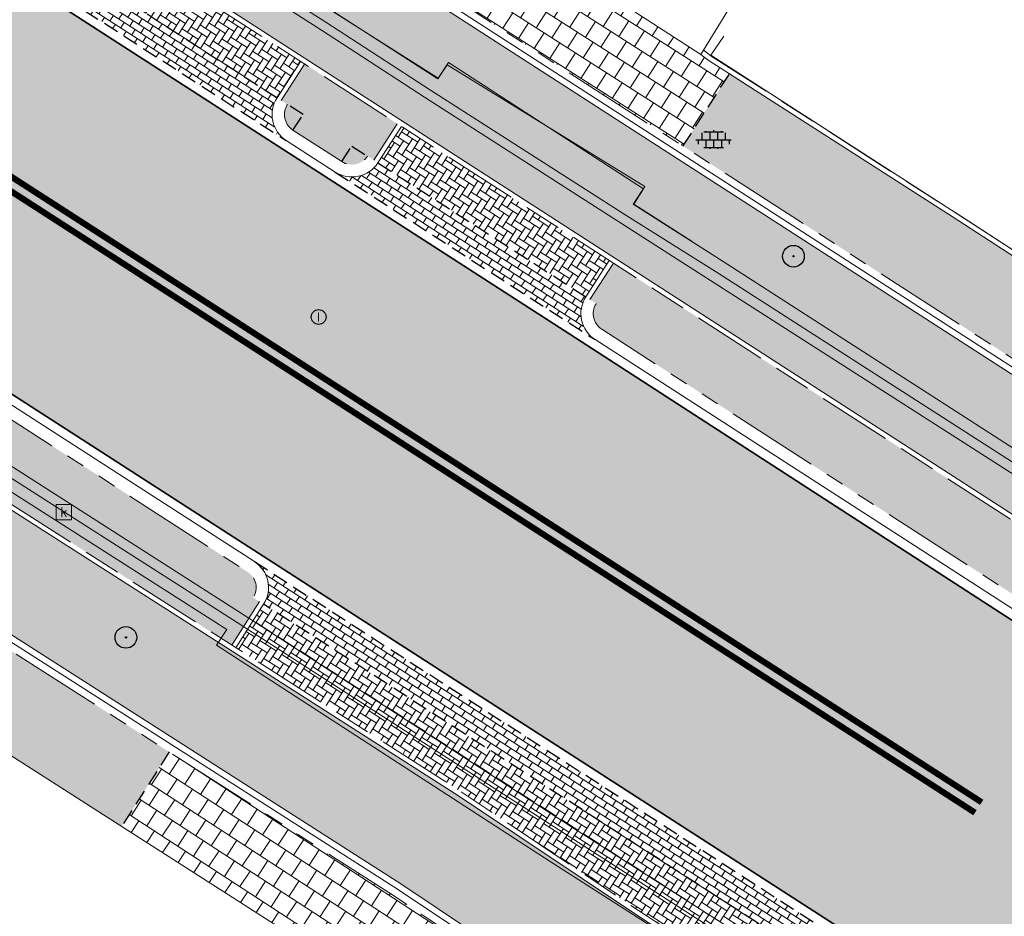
# Model space of a CAD drawing. Header units: metres. Extents: x 187916 to 189411, y 333285 to 334910.
# Tile 105 of 256: x 188194 to 188210, y 334545 to 334560. Entities that reach past the tile are written whole.
import ezdxf
from ezdxf.enums import TextEntityAlignment as Align

# ---------------------------------------------------------------- set-up
doc = ezdxf.new("R2010")
doc.units = ezdxf.units.M
for name, pattern in [('DASHED2', [0.375, 0.25, -0.125]), ('VH-OPSLUITBAND_100X200', [16, 8, -2, 4, -2]), ('VH-TROTTOIRBAND_180-200', [20, 10, -2, 2, -2, 2, -2]), ('VW-1-1_STREEP', [2, 1, -1])]:
    doc.linetypes.add(name, pattern=pattern)
for name, color, linetype, lineweight in [('B-ME-GR-BOOM-S', 253, 'Continuous', 25), ('B-ME-RI-HWA_KOLK-S', 253, 'Continuous', 25), ('B-ME-RI-PUT_INSPECTIE-S', 253, 'Continuous', 25), ('B-ME-VH-KANTOPSLUITING_ACHTERKANTBAND-G', 253, 'Continuous', 18), ('B-ME-VH-VERHARDING_ASFALT-G', 253, 'Continuous', 18), ('B-ME-VH-VERHARDING_BETONSTRAATSTEEN-G', 253, 'Continuous', 18), ('B-ME-VH-VERHARDING_TEGEL-G', 253, 'Continuous', 18), ('B-ME-VH-VERHARDING_TEGEL-S', 253, 'Continuous', 25), ('N-WE-GR-HAAG-HG01-A', 96, 'Continuous', 35), ('N-WE-VH-GOOT_TEGEL-G', 170, 'Continuous', 35), ('N-WE-VH-KANTOPSLUITING_OPSLUITBAND_80X200-G', 30, 'VH-OPSLUITBAND_100X200', 15), ('N-WE-VH-KANTOPSLUITING_RIJWIELPADBAND_4-12 200-G', 94, 'VH-TROTTOIRBAND_180-200', 15), ('N-WE-VH-KANTOPSLUITING_TROTTOIRBAND_180 200-G', 251, 'VH-TROTTOIRBAND_180-200', 15), ('N-WE-VH-KANTOPSLUITING_VOORKANTBAND-G', 7, 'Continuous', 15), ('N-WE-VH-KANTVERHARDING_STREKLAAG_BSS-G', 60, 'Continuous', 18), ('N-WE-VH-VERHARDING_ASFALT_RIJWEG-A', 251, 'Continuous', 18), ('N-WE-VH-VERHARDING_BETONSTRAATSTEEN-GRIJS-A', 250, 'Continuous', 18), ('N-WE-VH-VERHARDING_BETONSTRAATSTEEN-ROOD-A', 11, 'Continuous', 18), ('N-WE-VH-VERHARDING_TEGEL-A', 254, 'Continuous', 5), ('N-WE-VH-VERHARDING_TEGEL_300x300x60-A', 251, 'Continuous', 5), ('N-WE-VW-MARKERING_LANGS_STREEP_11-G', 251, 'VW-1-1_STREEP', 0)]:
    doc.layers.add(name, color=color, linetype=linetype, lineweight=lineweight)
doc.layers.add('N-WE-VH-MATERIAALSCHEIDING-G', color=7, linetype='DASHED2')
doc.styles.add('NLCS-ISO', font='NLCS-ISO.ttf')
pattern_1 = [(327.2, (188196.5654026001, 334559.3679364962), (0.1451388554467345, 0.03138013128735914), [0.3149999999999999, -0.105]), (237.2, (188196.6791613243, 334559.5444554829), (0.1451388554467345, 0.03138013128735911), [0.315, -0.105])]

# ---------------------------------------------------------------- blocks, each defined once
blk = doc.blocks.new('SGR-BOOM_01')
at = {"ltscale": 0.1}
h = blk.add_hatch(color=256, dxfattribs=at)
edge = h.paths.add_edge_path()
edge.add_arc((7.366995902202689e-12, -5.115907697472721e-12), 0.15, 0, 360)
for centre, radius in [((0, 0), 2.5), ((7.366995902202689e-12, -5.115907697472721e-12), 0.04499999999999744)]:
    blk.add_circle(centre, radius)
blk.add_circle((7.366995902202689e-12, -5.115907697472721e-12), 0.15, dxfattribs=at)
blk = doc.blocks.new('SRI-PUT_INSPECTIE-SO')
blk.add_circle((0, -7.105427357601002e-14), 1.999999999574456)
at = {"style": 'NLCS-ISO'}
blk.add_text('I', height=2.5, dxfattribs=at).set_placement((-0.002795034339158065, -0.007140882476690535), align=Align.MIDDLE_CENTER)
blk = doc.blocks.new('SRI-KOLK-SO')
at = {"color": 0, "linetype": 'ByBlock', "lineweight": 18}
blk.add_lwpolyline([(-1.125, -1.125), (1.125, -1.125), (1.125, 1.125), (-1.125, 1.125)], close=True, dxfattribs=at)
at = {"color": 0, "linetype": 'ByBlock', "lineweight": 18, "style": 'NLCS-ISO'}
blk.add_text('k', height=1.5, dxfattribs=at).set_placement((0, 0), align=Align.MIDDLE_CENTER)
blk = doc.blocks.new('SVH-TEGEL_300X300_DUN_LINT_KL-SO')
for p, q in [((-2.25, 1.355676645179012), (-2.25, -6.969183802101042e-16)), ((-1.900843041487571, 1.499999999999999), (1.90084304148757, 1.499999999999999)), ((-1.5, 1.624087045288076), (-1.5, 1.499999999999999)), ((-0.7499999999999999, 1.5), (-0.7500000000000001, 1.377682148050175e-16)), ((3.325515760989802e-16, 1.810386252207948), (2.755364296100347e-16, 1.499999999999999)), ((0, 0), (-2.755364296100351e-16, -1.500000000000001)), ((0.7500000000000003, 1.499999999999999), (0.7500000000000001, -1.247991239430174e-15)), ((1.5, 1.624087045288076), (1.5, 1.499999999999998)), ((2.25, 1.355676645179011), (2.25, -4.133046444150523e-16)), ((-3.39489953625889, -4.866106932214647e-16), (3.39489953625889, -1.733835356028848e-15)), ((-3, -3.055132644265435e-15), (-3.000000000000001, -0.8474312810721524)), ((-1.900843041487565, -1.500000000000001), (1.900843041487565, -1.500000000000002)), ((-1.5, -8.346865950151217e-16), (-1.5, -1.500000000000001)), ((-0.7500000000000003, -1.499999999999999), (-0.7500000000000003, -1.765655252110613)), ((0.7499999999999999, -1.500000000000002), (0.7499999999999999, -1.765655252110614)), ((1.5, -2.495982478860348e-15), (1.5, -1.500000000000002)), ((2.999999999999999, -2.495982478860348e-15), (2.999999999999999, -0.8474312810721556))]:
    blk.add_line(p, q)
blk = doc.blocks.new('DTM')
at = {"layer": 'B-ME-VH-KANTOPSLUITING_ACHTERKANTBAND-G', "ltscale": 0.2, "flags": 128}
for points in [[(188232.3870000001, 334544.5159999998), (188230.0240000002, 334540.7710000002), (188229.4879999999, 334540.4399999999), (188228.8599999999, 334540.5989999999), (188220.392, 334546.0210000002), (188212.7560000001, 334550.943), (188205.463, 334555.639), (188204.0079999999, 334556.5649999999), (188204.1916821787, 334556.8514977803), (188201, 334558.8190000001), (188200.8480000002, 334558.5920000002), (188199.1499999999, 334559.6830000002)], [(188232.8339999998, 334526.9380000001), (188225.3100000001, 334531.8059999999), (188217.6600000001, 334536.6699999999), (188208.173, 334542.773), (188208.003, 334542.5249999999), (188202.662, 334545.943), (188197.2689999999, 334549.4359999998), (188197.4339999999, 334549.693), (188189.3969999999, 334554.8160000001), (188180.1460000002, 334560.747), (188179.9739999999, 334560.4890000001), (188174.287, 334564.1370000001)], [(188204.9589999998, 334555.9610000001), (188204.0150000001, 334556.5640000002), (188204.1710000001, 334556.8149999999), (188201.0180000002, 334558.8539999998), (188200.8500000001, 334558.5989999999), (188199.1490000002, 334559.679), (188199.3199999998, 334559.9309999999)], [(188226.5970000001, 334545.3569999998), (188218.236, 334550.5779999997), (188209.2289999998, 334556.4199999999), (188205.264, 334558.9730000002), (188205.4700000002, 334559.2820000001)]]:
    blk.add_lwpolyline(points, dxfattribs=at)
at = {"layer": 'B-ME-VH-VERHARDING_ASFALT-G', "ltscale": 0.2, "flags": 128}
for points in [[(188234.5529999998, 334536.4019999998), (188228.6439999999, 334540.304), (188220.2549999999, 334545.6979999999), (188212.5899999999, 334550.6370000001), (188205.3300000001, 334555.284), (188203.8149999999, 334556.253), (188200.6310000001, 334558.2939999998), (188198.966, 334559.3760000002), (188196.426, 334561.003), (188190.7149999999, 334564.679), (188185.6579999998, 334567.8960000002), (188184.4419999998, 334568.6779999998), (188181.946, 334570.2680000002), (188180.202, 334571.4029999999), (188175.1570000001, 334574.6689999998)], [(188272.9249999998, 334491.4739999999), (188273.662, 334493.7560000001), (188273.6749999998, 334496.2310000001), (188273.165, 334498.585), (188272.196, 334500.719), (188270.7609999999, 334502.577), (188268.9130000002, 334504.1060000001), (188267.9359999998, 334504.7570000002), (188266.662, 334505.568), (188258.4249999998, 334510.895), (188249.1529999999, 334516.841), (188246.6850000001, 334518.4350000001), (188244.1570000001, 334520.0490000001), (188236.159, 334525.2400000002), (188233.0249999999, 334527.2250000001), (188225.446, 334532.0779999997), (188217.8650000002, 334536.983), (188208.3530000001, 334543.085), (188203.0589999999, 334546.4670000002), (188197.6239999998, 334549.9819999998), (188189.6060000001, 334555.1039999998), (188180.355, 334561.0320000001), (188174.6570000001, 334564.6979999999)]]:
    blk.add_lwpolyline(points, dxfattribs=at)
at = {"layer": 'B-ME-VH-VERHARDING_BETONSTRAATSTEEN-G', "ltscale": 0.2, "flags": 128}
for points in [[(188230.1809999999, 334540.6460000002), (188229.5159999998, 334540.25), (188228.764, 334540.4369999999), (188220.3319999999, 334545.8459999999), (188212.6669999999, 334550.7710000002), (188205.3799999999, 334555.4500000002), (188203.9029999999, 334556.3739999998), (188200.73, 334558.4079999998), (188199.0359999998, 334559.5060000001), (188196.4980000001, 334561.128), (188190.8080000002, 334564.787), (188185.7489999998, 334568.0120000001), (188184.5279999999, 334568.8250000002), (188182.0249999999, 334570.398), (188180.2829999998, 334571.514), (188175.2459999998, 334574.7889999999)], [(188272.7930000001, 334491.5449999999), (188273.5350000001, 334493.7850000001), (188273.5439999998, 334496.1940000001), (188273.0499999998, 334498.497), (188272.0690000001, 334500.6669999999), (188270.6499999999, 334502.4819999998), (188268.838, 334503.9739999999), (188267.8459999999, 334504.6359999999), (188266.5789999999, 334505.4640000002), (188258.3190000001, 334510.7590000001), (188249.0520000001, 334516.733), (188246.611, 334518.298), (188244.071, 334519.9210000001), (188236.088, 334525.105), (188232.9419999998, 334527.0949999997), (188225.375, 334531.9300000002), (188217.7629999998, 334536.8369999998), (188208.2689999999, 334542.9419999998), (188202.9709999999, 334546.3429999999), (188197.5269999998, 334549.852), (188189.5070000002, 334554.9709999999), (188180.2629999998, 334560.9079999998), (188174.571, 334564.5619999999)], [(188205.102, 334558.986), (188206.4920000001, 334561.25)]]:
    blk.add_lwpolyline(points, dxfattribs=at)
at = {"layer": 'B-ME-VH-VERHARDING_TEGEL-G', "ltscale": 0.2, "flags": 128}
for points in [[(188226.6290000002, 334545.2790000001), (188218.2080000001, 334550.497), (188209.1639999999, 334556.3670000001), (188205.2200000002, 334558.8930000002), (188205.102, 334558.986), (188202.4219999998, 334560.7199999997), (188201.355, 334561.3420000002), (188197.298, 334563.9210000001), (188196.4270000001, 334564.4870000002), (188194.0099999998, 334566.0019999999), (188192.1630000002, 334567.1639999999), (188189.8130000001, 334568.7089999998), (188188.3960000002, 334569.6170000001), (188188.273, 334569.6910000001), (188182.3489999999, 334573.4720000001), (188179.8739999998, 334575.071), (188179.7110000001, 334575.213), (188179.8700000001, 334575.432), (188176.9900000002, 334577.3169999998)], [(188181.4870000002, 334555.6140000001), (188181.5750000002, 334555.5580000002), (188185.2149999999, 334553.236), (188187.0520000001, 334552.0010000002), (188187.4509999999, 334551.8130000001), (188192.385, 334548.643), (188193.0499999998, 334548.2209999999), (188199.3459999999, 334544.196), (188202.327, 334542.2039999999), (188206.015, 334539.809)]]:
    blk.add_lwpolyline(points, dxfattribs=at)
at = {"layer": 'B-ME-GR-BOOM-S', "xscale": 0.07, "yscale": 0.07, "zscale": 0.07}
for p in [(188206.598, 334555.723), (188195.803, 334549.563)]:
    blk.add_blockref('SGR-BOOM_01', p, dxfattribs=at)
at = {"layer": 'B-ME-RI-HWA_KOLK-S', "xscale": 0.11, "yscale": 0.11, "zscale": 0.11}
blk.add_blockref('SRI-KOLK-SO', (188194.799, 334551.587), dxfattribs=at)
at = {"layer": 'B-ME-RI-PUT_INSPECTIE-S', "xscale": 0.06, "yscale": 0.06, "zscale": 0.06250000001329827}
blk.add_blockref('SRI-PUT_INSPECTIE-SO', (188198.919, 334554.741), dxfattribs=at)
at = {"layer": 'B-ME-VH-VERHARDING_TEGEL-S', "xscale": 0.084, "yscale": 0.084, "zscale": 0.084}
blk.add_blockref('SVH-TEGEL_300X300_DUN_LINT_KL-SO', (188205.3064969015, 334557.6066440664), dxfattribs=at)
blk = doc.blocks.new('ontwerp Wilhelmina- & Engelenkampstraat')
at = {"layer": 'N-WE-GR-HAAG-HG01-A', "transparency": 33554610}
h = blk.add_hatch(color=256, dxfattribs=at)
h.dxf.hatch_style = 1
h.paths.add_polyline_path([(188181.1341001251, 334561.3409177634, 0.4152693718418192), (188180.7188391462, 334561.2503256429), (188180.6177354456, 334561.3149634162), (188180.1358011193, 334560.5610969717), (188189.1096167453, 334554.8242853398), (188194.2309385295, 334551.5339347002), (188194.8926683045, 334551.1140099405), (188197.5130795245, 334549.4387946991), (188197.9626376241, 334550.1420040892), (188197.861532, 334550.2066388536, 0.4131590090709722), (188197.7712659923, 334550.6204065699)])
h = blk.add_hatch(color=256, dxfattribs=at)
h.dxf.hatch_style = 1
h.paths.add_polyline_path([(188203.6863687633, 334555.6121301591), (188203.3072082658, 334555.0237108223), (188203.4080801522, 334554.9587118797, 0.414213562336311), (188203.4977625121, 334554.5440348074), (188212.3414064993, 334548.8454449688, 0.008849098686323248), (188215.256784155, 334547.039062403), (188226.5440664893, 334540.3188845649), (188229.8918575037, 334541.1261363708, -0.1699833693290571), (188225.2805831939, 334541.9178157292), (188223.387470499, 334542.9687407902, -0.01641003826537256), (188222.2569912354, 334543.6457551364)])
at = {"layer": 'N-WE-VH-VERHARDING_ASFALT_RIJWEG-A', "transparency": 33554610}
h = blk.add_hatch(color=256, dxfattribs=at)
h.dxf.hatch_style = 1
edge = h.paths.add_edge_path()
edge.add_line((188163.8208333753, 334580.6406240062), (188159.2952212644, 334575.7984076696))
edge.add_line((188159.2952212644, 334575.7984076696), (188174.5957356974, 334565.9704214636))
edge.add_line((188174.5957356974, 334565.9704214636), (188208.8839609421, 334543.8760752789))
edge.add_arc((188265.1432202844, 334630.8183515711), 103.5570551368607, 237.0935993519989, 239.2286548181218)
edge.add_arc((189667.3076695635, 336961.7811804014), 2823.749582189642, 238.9808935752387, 239.4819934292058)
edge.add_line((188233.3818636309, 334529.2067239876), (188237.2558465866, 334526.9002472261))
edge.add_arc((188172.8948845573, 334415.8189779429), 128.3798341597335, 56.614742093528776, 59.911814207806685, ccw=False)
edge.add_arc((188228.9109722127, 334498.8883011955), 28.21409776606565, 55.4845922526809, 58.773180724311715, ccw=False)
edge.add_line((188244.8978654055, 334522.1359797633), (188270.2099100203, 334505.7794106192))
edge.add_arc((188264.7010883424, 334497.2544241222), 10.15000054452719, 13.737900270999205, 57.129572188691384, ccw=False)
edge.add_line((188274.5607201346, 334499.6648539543), (188285.3916733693, 334492.8307818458))
edge.add_arc((188287.0274187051, 334482.813442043), 10.15001278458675, 56.479027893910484, 99.27405743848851, ccw=False)
edge.add_line((188292.6326838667, 334491.2753426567), (188328.2332900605, 334467.6895627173))
edge.add_arc((188166.0016867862, 334216.8707131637), 298.7125514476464, 47.8039201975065, 57.10489379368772, ccw=False)
edge.add_arc((188346.5713980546, 334415.6696875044), 30.15000000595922, 31.86626050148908, 48.27499196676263, ccw=False)
edge.add_arc((188363.5941228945, 334425.9773084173), 10.25375049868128, 32.663466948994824, 33.16756871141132, ccw=False)
edge.add_arc((188363.7680247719, 334425.9005759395), 10.15000001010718, 9.405490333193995, 33.55795590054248, ccw=False)
edge.add_arc((188373.1107148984, 334427.4481680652), 0.680000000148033, -65.24652159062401, 9.405490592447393, ccw=False)
edge.add_line((188373.39544101, 334426.8306479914), (188373.3535042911, 334426.8064665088))
edge.add_line((188373.3535042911, 334426.8064665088), (188373.0122377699, 334426.6096859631))
edge.add_arc((188366.2889411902, 334422.7187079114), 7.76803881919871, 0.9923180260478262, 30.05928364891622, ccw=False)
edge.add_line((188374.0558150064, 334422.853237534), (188385.6760825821, 334436.9428109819))
edge.add_arc((188384.9421657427, 334443.9042308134), 6.99999999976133, 238.676415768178, 276.0182515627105, ccw=False)
edge.add_line((188381.3030702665, 334437.9245164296), (188374.3090535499, 334441.7971089))
edge.add_line((188374.3090535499, 334441.7971089), (188374.1759859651, 334441.5785117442))
edge.add_arc((188373.7240602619, 334441.8357337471), 0.5199999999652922, 236.9865645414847, 330.35281892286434, ccw=False)
edge.add_arc((188428.1308333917, 334525.1050683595), 99.98797832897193, 235.55122826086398, 236.8408409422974, ccw=False)
edge.add_arc((188411.6700745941, 334501.8726051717), 71.51970141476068, 233.64609065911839, 235.89746209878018, ccw=False)
edge.add_arc((188411.670100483, 334501.8726410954), 71.51974569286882, 233.2495609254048, 233.64609101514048, ccw=False)
edge.add_arc((188457.7549952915, 334568.1260296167), 152.2034652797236, 230.5042180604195, 234.2720138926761, ccw=False)
edge.add_arc((188166.9569656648, 334218.1136175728), 302.8501405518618, 50.16648870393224, 50.26164584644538)
edge.add_arc((188166.9570554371, 334218.113725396), 302.8500002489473, 50.26164586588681, 51.22502147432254)
edge.add_arc((188166.9539407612, 334218.1098417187), 302.854978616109, 51.22502222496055, 51.3192961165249)
edge.add_arc((188167.7827901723, 334219.1716967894), 301.508037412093, 51.31614081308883, 52.74067650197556)
edge.add_arc((188166.9798580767, 334218.1437757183), 302.8122778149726, 52.73751119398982, 52.83170123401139)
edge.add_arc((188166.9570555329, 334218.113725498), 302.8500001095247, 52.83169831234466, 54.43051335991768)
edge.add_arc((188166.9767697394, 334218.1413522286), 302.8160606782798, 54.43050684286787, 54.52539666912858)
edge.add_arc((188160.6555547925, 334209.0669401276), 313.8745045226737, 54.54701659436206, 57.10245107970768)
edge.add_line((188331.1328921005, 334472.609502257), (188320.0936543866, 334479.922007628))
edge.add_arc((188323.4852573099, 334485.0441346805), 6.143220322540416, 221.5045135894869, 236.48957065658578, ccw=False)
edge.add_arc((188319.5511004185, 334481.5629375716), 0.8899999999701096, 137.6692106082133, 221.5046791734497, ccw=False)
edge.add_line((188318.8931507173, 334482.1622723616), (188319.2594146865, 334482.6371719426))
edge.add_line((188319.2594146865, 334482.6371719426), (188319.2912123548, 334482.6784009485))
edge.add_arc((188340.6890844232, 334510.7641414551), 35.30832407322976, 218.5773896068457, 232.6970680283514, ccw=False)
edge.add_arc((188279.0883320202, 334513.8429033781), 42.25714136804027, 321.20296164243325, 323.56659149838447, ccw=False)
edge.add_arc((188310.4726214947, 334488.8679822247), 2.15802668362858, 242.7824537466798, 315.8976350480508, ccw=False)
edge.add_line((188309.4856042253, 334486.9489001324), (188295.3438852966, 334496.3165348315))
edge.add_line((188295.3438852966, 334496.3165348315), (188286.6449701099, 334501.9456440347))
edge.add_line((188286.6449701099, 334501.9456440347), (188245.2759046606, 334528.678213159))
edge.add_arc((188189.2378963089, 334441.9585258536), 103.2500002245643, 57.12957376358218, 59.23144345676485)
edge.add_line((188242.0576432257, 334530.6751358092), (188236.73552821, 334533.8437957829))
edge.add_arc((182886.7756591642, 325560.3118348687), 10447.31288197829, 59.19688513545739, 59.33512800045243)
edge.add_line((188215.0687000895, 334546.7260098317), (188212.1448451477, 334548.5376449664))
edge.add_line((188212.1448451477, 334548.5376449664), (188202.8877957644, 334554.5207101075))
edge.add_line((188202.8877957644, 334554.5207101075), (188173.134058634, 334573.6931625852))
edge.add_line((188173.134058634, 334573.6931625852), (188171.667712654, 334574.6976989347))
edge.add_arc((188421.3357456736, 334919.3221964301), 425.5586575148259, 233.19857496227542, 234.07802403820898, ccw=False)
edge.add_line((188166.4075921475, 334578.5703695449), (188163.8279358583, 334580.6347157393))
edge.add_line((188163.8279358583, 334580.6347157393), (188163.8208333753, 334580.6406240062))
at = {"layer": 'N-WE-VH-VERHARDING_BETONSTRAATSTEEN-GRIJS-A', "transparency": 33554610}
h = blk.add_hatch(dxfattribs=at)
h.set_pattern_fill('AVH-BSS_KEIFORMAAT_ELLEBOOG', color=256, angle=327.2, pattern_type=2)
h.set_pattern_definition(pattern_1)
h.paths.add_polyline_path([(188195.263358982, 334561.0396754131), (188194.8841984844, 334560.4512560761), (188198.2466067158, 334558.2846169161), (188198.6257672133, 334558.873036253)])
h = blk.add_hatch(dxfattribs=at)
h.set_pattern_fill('AVH-BSS_KEIFORMAAT_HALFST', color=256, angle=237.2, pattern_type=2)
h.set_pattern_definition([(237.2, (188196.5653965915, 334559.367940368), (0.03138013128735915, -0.1451388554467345), [0.105, -0.105]), (327.2, (188196.5653965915, 334559.367940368), (0.0568793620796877, 0.08825949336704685), [])])
h.paths.add_polyline_path([(188198.2465946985, 334558.2846246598), (188194.8841984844, 334560.4512560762, -0.414213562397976), (188194.1930700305, 334560.3017854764), (188198.3960652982, 334557.5934962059, -0.4142135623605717)])
h = blk.add_hatch(dxfattribs=at)
h.set_pattern_fill('AVH-BSS_KEIFORMAAT_ELLEBOOG', color=256, angle=327.2, pattern_type=2)
h.set_pattern_definition(pattern_1)
h.paths.add_polyline_path([(188200.2567246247, 334557.822094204), (188199.877564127, 334557.233674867), (188203.2399603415, 334555.0670434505), (188203.6191208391, 334555.6554627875)])
h = blk.add_hatch(dxfattribs=at)
h.set_pattern_fill('AVH-BSS_KEIFORMAAT_HALFST', color=256, angle=237.2, pattern_type=2)
h.set_pattern_definition([(237.2, (188201.8066239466, 334555.9906442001), (0.03138013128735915, -0.1451388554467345), [0.105, -0.105]), (327.2, (188201.8066239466, 334555.9906442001), (0.0568793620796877, 0.08825949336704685), [])])
h.paths.add_polyline_path([(188203.2399603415, 334555.0670434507), (188199.8775641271, 334557.233674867, -0.4142135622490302), (188199.1864356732, 334557.0842042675), (188203.3894309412, 334554.3759149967, -0.4142135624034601)])
h = blk.add_hatch(dxfattribs=at)
h.set_pattern_fill('AVH-BSS_KEIFORMAAT_HALFST', color=256, angle=237.2, pattern_type=2)
h.set_pattern_definition([(237.2, (188198.0275597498, 334550.098369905), (0.03138013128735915, -0.1451388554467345), [0.105, -0.105]), (327.2, (188198.0275597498, 334550.098369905), (0.0568793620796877, 0.08825949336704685), [])])
edge = h.paths.add_edge_path()
edge.add_arc((188197.6087762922, 334550.3682285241), 0.4999944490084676, -32.59083282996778, 57.20406619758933, ccw=False)
edge.add_line((188198.0300409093, 334550.0989135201), (188208.5368729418, 334543.3235779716))
edge.add_arc((188208.9587081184, 334543.0551471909), 0.5000000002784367, 55.98155933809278, 147.5297538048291, ccw=False)
edge.add_line((188209.2384379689, 334543.4695759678), (188197.8795975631, 334550.7885263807))
h = blk.add_hatch(dxfattribs=at)
h.set_pattern_fill('AVH-BSS_KEIFORMAAT_ELLEBOOG', color=256, angle=327.1799999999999, pattern_type=2)
h.set_pattern_definition([(327.1799999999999, (188203.2834569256, 334546.7112457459), (0.1451498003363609, 0.03132946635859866), [0.315, -0.105]), (237.18, (188203.3972772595, 334546.8877250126), (0.1451498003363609, 0.03132946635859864), [0.3149999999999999, -0.105])])
h.paths.add_polyline_path([(188198.0300409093, 334550.0989135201), (188197.5804828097, 334549.39570413), (188201.222802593, 334547.0671880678), (188204.213988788, 334545.068381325), (188207.8698089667, 334542.6942790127), (188208.0595805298, 334542.5735196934), (188208.5368729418, 334543.3235779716)])
at = {"layer": 'N-WE-VH-VERHARDING_BETONSTRAATSTEEN-ROOD-A', "transparency": 33554610}
h = blk.add_hatch(color=11, dxfattribs=at)
h.dxf.hatch_style = 1
edge = h.paths.add_edge_path()
edge.add_line((188168.865590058, 334580.5115920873), (188164.1695972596, 334584.4200185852))
edge.add_line((188164.1695972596, 334584.4200185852), (188162.9559123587, 334582.958179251))
edge.add_line((188162.9559123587, 334582.958179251), (188167.6501393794, 334579.0512223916))
edge.add_arc((188176.606091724, 334589.8118412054), 13.99999998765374, 230.2297359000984, 237.203432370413)
edge.add_line((188169.022881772, 334578.0434544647), (188222.3003238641, 334543.7130030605))
edge.add_arc((188233.1334809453, 334560.5249841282), 19.99999999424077, 237.2034323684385, 240.9639985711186)
edge.add_line((188223.4262992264, 334543.0386859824), (188225.3194119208, 334541.9877609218))
edge.add_arc((188228.7169255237, 334548.1079652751), 7.000000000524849, 240.9639985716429, 283.5569187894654)
edge.add_line((188230.3578040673, 334541.3030025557), (188234.0019610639, 334542.1817169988))
edge.add_arc((188235.4084283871, 334536.3488918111), 6.000000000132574, 57.10855135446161, 103.55691879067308, ccw=False)
edge.add_line((188238.6667231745, 334541.3870973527), (188261.5045286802, 334526.8040363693))
edge.add_line((188261.5045286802, 334526.8040363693), (188284.3423341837, 334512.2209753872))
edge.add_arc((188283.2820599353, 334510.5388284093), 1.988416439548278, -33.20701186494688, 57.77635442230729, ccw=False)
edge.add_line((188284.9457625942, 334509.4498410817), (188283.7568632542, 334507.6100009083))
edge.add_line((188283.7568632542, 334507.6100009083), (188283.1924126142, 334506.7365047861))
edge.add_arc((188281.5126123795, 334507.8219867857), 2.000000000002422, 237.1295737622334, 327.1295737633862, ccw=False)
edge.add_line((188280.4271303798, 334506.142186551), (188286.3064312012, 334502.3429995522))
edge.add_arc((188287.3919132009, 334504.0227997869), 2.000000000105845, 147.1295737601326, 237.12957376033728, ccw=False)
edge.add_line((188285.7121129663, 334505.1082817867), (188287.2146571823, 334507.4334922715))
edge.add_arc((188288.894457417, 334506.3480102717), 2.000000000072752, 57.43976879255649, 147.129573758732, ccw=False)
edge.add_line((188289.9708292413, 334508.0336625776), (188303.2938644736, 334499.5262499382))
edge.add_arc((188290.6932170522, 334479.7685368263), 23.43381195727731, 34.905399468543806, 57.471963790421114, ccw=False)
edge.add_line((188309.9112382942, 334493.1779067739), (188310.8477969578, 334491.8372569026))
edge.add_line((188310.8477969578, 334491.8372569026), (188311.5498608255, 334490.8322778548))
edge.add_line((188311.5498608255, 334490.8322778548), (188312.1225447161, 334490.0125015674))
edge.add_arc((188310.4829921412, 334488.8671337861), 2.000000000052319, -32.52657393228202, 34.93759446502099, ccw=False)
edge.add_arc((188279.0883320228, 334513.8429033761), 42.10714136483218, 321.7796670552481, 329.3982752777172)
edge.add_arc((188314.6995885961, 334493.3082215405), 1.100005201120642, 214.9377611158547, 305.03481073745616, ccw=False)
edge.add_line((188313.7978322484, 334492.6782636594), (188313.2251481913, 334493.4980401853))
edge.add_line((188313.2251481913, 334493.4980401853), (188312.2885895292, 334494.8386900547))
edge.add_arc((188290.6464955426, 334479.7198353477), 26.3999999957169, 34.93759445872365, 57.43667399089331)
edge.add_line((188304.8558054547, 334501.9696783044), (188285.8345466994, 334513.536712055))
edge.add_line((188285.8345466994, 334513.536712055), (188284.9034365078, 334514.1170041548))
edge.add_line((188284.9034365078, 334514.1170041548), (188262.2961255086, 334528.5528830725))
edge.add_line((188262.2961255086, 334528.5528830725), (188239.6987585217, 334542.982372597))
edge.add_arc((188235.4084283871, 334536.3488918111), 7.900000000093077, 57.10646115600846, 103.5569187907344)
edge.add_line((188233.5565797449, 334544.0287783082), (188229.9124227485, 334543.1500638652))
edge.add_arc((188228.7169255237, 334548.1079652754), 5.100000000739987, 240.96399857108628, 283.5569187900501, ccw=False)
edge.add_line((188226.2415941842, 334543.6489592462), (188224.3484814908, 334544.6998843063))
edge.add_arc((188233.1334809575, 334560.5249841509), 18.10000001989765, 237.2034323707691, 240.96399857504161, ccw=False)
edge.add_line((188223.329473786, 334545.3101412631), (188170.052031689, 334579.6405926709))
edge.add_arc((188176.6060916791, 334589.8118411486), 12.099999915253, 230.2297359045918, 237.2034323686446, ccw=False)
h = blk.add_hatch(color=11, dxfattribs=at)
h.dxf.hatch_style = 1
edge = h.paths.add_edge_path()
edge.add_arc((188270.332567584, 334495.2359531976), 4.01840035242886, 341.6529269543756, 416.7021785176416)
edge.add_arc((188270.3325658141, 334495.2359543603), 4.018400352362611, -18.34911897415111, 56.702148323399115, ccw=False)
edge.add_arc((188264.7010888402, 334497.2544243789), 9.999999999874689, 340.8314171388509, 340.8322362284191)
edge = h.paths.add_edge_path()
edge.add_arc((188148.770241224, 334564.1394932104), 12.09999999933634, 57.63015956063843, 89.30733865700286)
edge.add_line((188148.9165172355, 334576.2386090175), (188148.9370684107, 334577.938484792))
edge.add_arc((188148.7702412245, 334564.1394932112), 13.79999999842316, 57.630159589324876, 89.30733865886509, ccw=False)
edge.add_line((188156.1585166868, 334575.7951092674), (188165.274457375, 334570.0166861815))
edge.add_line((188165.274457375, 334570.0166861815), (188169.8198914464, 334567.1086563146))
edge.add_line((188169.8198914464, 334567.1086563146), (188171.511029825, 334565.9779010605))
edge.add_line((188171.511029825, 334565.9779010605), (188172.8852863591, 334565.1012805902))
edge.add_line((188172.8852863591, 334565.1012805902), (188189.066450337, 334554.7569305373))
edge.add_line((188189.066450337, 334554.7569305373), (188194.1878845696, 334551.4665076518))
edge.add_line((188194.1878845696, 334551.4665076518), (188201.1790287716, 334547.0002215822))
edge.add_line((188201.1790287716, 334547.0002215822), (188204.1699773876, 334545.0015735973))
edge.add_line((188204.1699773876, 334545.0015735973), (188207.8265481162, 334542.6269838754))
edge.add_line((188207.8265481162, 334542.6269838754), (188215.6547227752, 334537.6455997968))
edge.add_line((188215.6547227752, 334537.6455997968), (188224.3779567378, 334532.0578415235))
edge.add_line((188224.3779567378, 334532.0578415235), (188225.2379334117, 334531.4974632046))
edge.add_line((188225.2379334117, 334531.4974632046), (188233.1427692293, 334526.4658407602))
edge.add_line((188233.1427692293, 334526.4658407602), (188239.8496435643, 334522.1101237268))
edge.add_line((188239.8496435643, 334522.1101237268), (188248.511649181, 334516.4087920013))
edge.add_line((188248.511649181, 334516.4087920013), (188250.7467074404, 334514.9210303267))
edge.add_line((188250.7467074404, 334514.9210303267), (188255.6112174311, 334511.7728785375))
edge.add_line((188255.6112174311, 334511.7728785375), (188256.3588268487, 334511.2878343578))
edge.add_line((188256.3588268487, 334511.2878343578), (188261.1983553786, 334508.1523159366))
edge.add_line((188261.1983553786, 334508.1523159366), (188268.3147183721, 334503.5103458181))
edge.add_line((188268.3147183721, 334503.5103458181), (188273.2914312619, 334500.2531944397))
edge.add_arc((188273.5652412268, 334500.6715580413), 0.4999999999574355, 236.7961170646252, 381.0816675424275)
edge.add_arc((188264.7010888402, 334497.2544243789), 9.999999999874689, -13.01039675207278, 21.081667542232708, ccw=False)
edge.add_arc((188270.3325660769, 334495.2359545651), 4.118400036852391, 356.7594048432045, 416.7032974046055)
edge.add_line((188272.5934635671, 334498.6782737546), (188272.3604773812, 334498.8307581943))
edge.add_line((188272.3604773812, 334498.8307581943), (188271.5237501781, 334499.378378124))
edge.add_line((188271.5237501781, 334499.378378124), (188267.3942402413, 334502.0810534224))
edge.add_line((188267.3942402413, 334502.0810534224), (188264.1115089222, 334504.2222952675))
edge.add_line((188264.1115089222, 334504.2222952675), (188260.7611897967, 334506.4076229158))
edge.add_line((188260.7611897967, 334506.4076229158), (188260.2332122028, 334506.7520092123))
edge.add_line((188260.2332122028, 334506.7520092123), (188255.4335565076, 334509.8616945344))
edge.add_line((188255.4335565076, 334509.8616945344), (188254.6867637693, 334510.3462088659))
edge.add_line((188254.6867637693, 334510.3462088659), (188249.8141395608, 334513.4996119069))
edge.add_line((188249.8141395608, 334513.4996119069), (188249.0920431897, 334513.979857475))
edge.add_line((188249.0920431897, 334513.979857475), (188247.6052413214, 334514.969945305))
edge.add_line((188247.6052413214, 334514.969945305), (188238.7286873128, 334520.811070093))
edge.add_line((188238.7286873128, 334520.811070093), (188232.2233639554, 334525.0358917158))
edge.add_line((188232.2233639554, 334525.0358917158), (188224.3174298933, 334530.0682132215))
edge.add_line((188224.3174298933, 334530.0682132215), (188223.4554115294, 334530.6299219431))
edge.add_line((188223.4554115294, 334530.6299219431), (188214.7399082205, 334536.2127282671))
edge.add_line((188214.7399082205, 334536.2127282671), (188206.9072550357, 334541.1969622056))
edge.add_line((188206.9072550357, 334541.1969622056), (188203.2347351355, 334543.5819093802))
edge.add_line((188203.2347351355, 334543.5819093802), (188200.2488350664, 334545.5771837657))
edge.add_line((188200.2488350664, 334545.5771837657), (188193.9364147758, 334549.6126811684))
edge.add_line((188193.9364147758, 334549.6126811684), (188193.2729879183, 334550.0336828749))
edge.add_line((188193.2729879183, 334550.0336828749), (188188.2574143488, 334553.2560923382))
edge.add_line((188188.2574143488, 334553.2560923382), (188171.9529504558, 334563.6795877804))
edge.add_line((188171.9529504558, 334563.6795877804), (188170.5813430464, 334564.5545184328))
edge.add_line((188170.5813430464, 334564.5545184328), (188168.8892599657, 334565.6859053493))
edge.add_line((188168.8892599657, 334565.6859053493), (188164.361299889, 334568.5827558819))
edge.add_line((188164.361299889, 334568.5827558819), (188155.2483668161, 334574.3592725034))
at = {"layer": 'N-WE-VH-VERHARDING_TEGEL-A', "transparency": 33554610}
h = blk.add_hatch(color=256, dxfattribs=at)
h.dxf.hatch_style = 1
h.paths.add_polyline_path([(188196.5032185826, 334547.7106219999), (188193.8182261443, 334549.4271236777), (188193.1545895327, 334549.8482584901), (188188.1387054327, 334553.0708674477), (188178.9910717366, 334558.9189786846), (188178.2215205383, 334557.7152071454), (188181.4870000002, 334555.6140000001), (188181.5750000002, 334555.5580000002), (188185.2149999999, 334553.236), (188187.0520000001, 334552.0010000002), (188187.4509999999, 334551.8130000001), (188192.385, 334548.643), (188193.0499999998, 334548.2209999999), (188195.7329746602, 334546.5057882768)])
h = blk.add_hatch(color=256, dxfattribs=at)
h.dxf.hatch_style = 1
h.paths.add_polyline_path([(188200.088604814, 334557.9304257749), (188198.6930151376, 334558.8297036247), (188198.3138546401, 334558.2412842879), (188198.6669062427, 334558.0137879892), (188198.5043932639, 334557.7616183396), (188199.2947672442, 334557.2523240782), (188199.4572534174, 334557.5045110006), (188199.8103162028, 334557.2770074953), (188200.1894767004, 334557.8654268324)])
h = blk.add_hatch(color=256, dxfattribs=at)
h.dxf.hatch_style = 1
edge = h.paths.add_edge_path()
edge.add_line((188281.1640425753, 334519.4961072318), (188279.9255908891, 334517.5566297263))
edge.add_line((188279.9255908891, 334517.5566297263), (188274.8298062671, 334520.8105385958))
edge.add_line((188274.8298062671, 334520.8105385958), (188273.9864222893, 334521.3490807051))
edge.add_line((188273.9864222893, 334521.3490807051), (188273.903560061, 334521.4019922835))
edge.add_line((188273.903560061, 334521.4019922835), (188274.2261752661, 334521.9078803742))
edge.add_line((188274.2261752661, 334521.9078803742), (188272.7090889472, 334522.8766116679))
edge.add_line((188272.7090889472, 334522.8766116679), (188272.386473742, 334522.370723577))
edge.add_line((188272.386473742, 334522.370723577), (188272.3007454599, 334522.4254681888))
edge.add_line((188272.3007454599, 334522.4254681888), (188272.300744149, 334522.4254661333))
edge.add_line((188272.300744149, 334522.4254661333), (188271.4579193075, 334522.9636541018))
edge.add_line((188271.4579193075, 334522.9636541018), (188265.4257662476, 334526.8154802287))
edge.add_line((188265.4257662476, 334526.8154802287), (188265.4246832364, 334526.8156899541))
edge.add_line((188265.4246832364, 334526.8156899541), (188264.5820756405, 334527.3542181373))
edge.add_line((188264.5820756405, 334527.3542181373), (188264.4985999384, 334527.4075214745))
edge.add_line((188264.4985999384, 334527.4075214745), (188264.8215114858, 334527.9132171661))
edge.add_line((188264.8215114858, 334527.9132171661), (188263.3044244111, 334528.8819518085))
edge.add_line((188263.3044244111, 334528.8819518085), (188262.9815128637, 334528.376256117))
edge.add_line((188262.9815128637, 334528.376256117), (188262.8963657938, 334528.4306267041))
edge.add_line((188262.8963657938, 334528.4306267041), (188239.8011506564, 334543.1781224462))
edge.add_arc((188235.4084283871, 334536.3488918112), 8.120000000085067, 57.24991977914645, 103.5569187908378)
edge.add_line((188233.5050092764, 334544.2426485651), (188229.8608522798, 334543.363934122))
edge.add_arc((188228.7169255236, 334548.1079652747), 4.880000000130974, 240.9639985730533, 283.5569187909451, ccw=False)
edge.add_line((188226.3483731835, 334543.8413085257), (188224.4552604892, 334544.8922335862))
edge.add_arc((188233.1334809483, 334560.5249841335), 17.88000000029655, 237.2034323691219, 240.96399857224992, ccw=False)
edge.add_line((188223.4486385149, 334545.4950730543), (188204.8107681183, 334557.5047807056))
edge.add_line((188204.8107681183, 334557.5047807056), (188205.5635246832, 334558.6729839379))
edge.add_line((188205.5635246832, 334558.6729839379), (188209.1639999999, 334556.3670000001))
edge.add_line((188209.1639999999, 334556.3670000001), (188218.2080000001, 334550.497))
edge.add_line((188218.2080000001, 334550.497), (188226.363637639, 334545.4434294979))
edge.add_arc((188227.9437959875, 334547.9935470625), 2.999999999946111, 238.2159319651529, 283.5569187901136)
edge.add_line((188228.647029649, 334545.0771344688), (188233.5503731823, 334546.2594761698))
edge.add_arc((188235.8944853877, 334536.5381008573), 9.999999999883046, 57.4397687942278, 103.55691879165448, ccw=False)
edge.add_line((188241.2763445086, 334544.9663623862), (188281.1640425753, 334519.4961072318))
h.paths.add_polyline_path([(188263.9791823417, 334528.8099636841), (188264.5794589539, 334529.7331215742), (188265.0824769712, 334529.406054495), (188264.4822003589, 334528.482896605)], flags=16)
h.paths.add_polyline_path([(188273.3806147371, 334522.8056734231), (188273.978240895, 334523.7305493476), (188274.4821899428, 334523.4049186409), (188273.884563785, 334522.4800427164)], flags=16)
h = blk.add_hatch(color=256, dxfattribs=at)
h.dxf.hatch_style = 1
h.paths.add_polyline_path([(188198.6669062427, 334558.0137879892), (188198.4147265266, 334558.1762853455, 0.4142135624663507), (188198.5044088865, 334557.7616082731)])
h = blk.add_hatch(color=256, dxfattribs=at)
h.dxf.hatch_style = 1
h.paths.add_polyline_path([(188199.4572534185, 334557.5045110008), (188199.2947560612, 334557.2523312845, 0.4142135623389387), (188199.7094331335, 334557.3420136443)])
at = {"layer": 'N-WE-VH-VERHARDING_TEGEL_300x300x60-A', "transparency": 33554610}
h = blk.add_hatch(dxfattribs=at)
h.set_pattern_fill('AVH-TEGEL_300X300_HALFST', color=256, angle=237.39, pattern_type=2)
h.set_pattern_definition([(237.39, (188196.4645436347, 334562.882847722), (-0.03532159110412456, -0.3335451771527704), [0.3, -0.3]), (327.39, (188196.4645436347, 334562.882847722), (0.1616753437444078, 0.2527075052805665), [])])
h.paths.add_polyline_path([(188205.5635246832, 334558.6729839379), (188205.2200000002, 334558.8930000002), (188205.1020401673, 334558.9859683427), (188202.4219999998, 334560.7199999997), (188201.355, 334561.3420000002), (188197.298, 334563.9210000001), (188197.1727948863, 334564.0023617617), (188196.4550062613, 334562.8889933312), (188204.8107681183, 334557.5047807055)])
h = blk.add_hatch(dxfattribs=at)
h.set_pattern_fill('AVH-TEGEL_300X300_HALFST', color=256, angle=236.93, pattern_type=2)
h.set_pattern_definition([(236.93, (188206.9751343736, 334540.8930024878), (-0.03799829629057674, -0.3332508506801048), [0.3, -0.3]), (326.93, (188206.9751343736, 334540.8930024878), (0.1636989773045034, 0.2514013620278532), [])])
h.paths.add_polyline_path([(188206.9858574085, 334540.8861789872), (188200.1284570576, 334545.3930259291), (188196.5032185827, 334547.7106219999), (188195.7329746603, 334546.5057882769), (188199.3459999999, 334544.196), (188202.327, 334542.2039999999), (188206.015, 334539.809), (188206.2074223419, 334539.686553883)])
at = {"layer": 'N-WE-VH-GOOT_TEGEL-G'}
for points in [[(188317.5934688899, 334496.3081246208), (188317.1501695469, 334495.4129082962), (188315.7119535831, 334492.7626676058, -0.03873374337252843), (188312.0222952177, 334487.3661198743, -0.3303078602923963), (188309.4856042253, 334486.9489001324), (188295.3438852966, 334496.3165348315), (188286.6449701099, 334501.9456440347), (188245.2759046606, 334528.678213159, 0.00917139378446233), (188242.0576432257, 334530.6751358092), (188236.73552821, 334533.8437957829, 0.0006031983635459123), (188215.0687000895, 334546.7260098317), (188212.1448451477, 334548.5376449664), (188202.8877957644, 334554.5207101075), (188173.134058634, 334573.6931625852)], [(188095.1749857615, 334530.5396943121), (188101.6504048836, 334539.510067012), (188106.7442135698, 334546.500351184), (188107.0435106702, 334546.9221797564), (188110.7802754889, 334552.5427385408), (188120.2602677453, 334566.8018253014, -0.3976723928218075), (188159.2695942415, 334575.8148686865), (188174.5957357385, 334565.970421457), (188208.8839609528, 334543.8760752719, 0.009316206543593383), (188212.1620622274, 334541.8404860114, 0.002186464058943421), (188233.3818636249, 334529.2067239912), (188237.2558465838, 334526.9002472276, -0.01438719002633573), (188243.5379345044, 334523.0147862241, -0.01435012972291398), (188244.8978654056, 334522.1359797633), (188270.2099099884, 334505.7794105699, -0.1585987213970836), (188274.1717358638, 334500.9053619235, -0.2389408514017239), (188273.2451314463, 334491.7752058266), (188271.789554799, 334489.5054462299)]]:
    blk.add_lwpolyline(points, format="xyb", dxfattribs=at)
at = {"layer": 'N-WE-VH-KANTOPSLUITING_OPSLUITBAND_80X200-G', "ltscale": 0.15, "flags": 128}
for points in [[(188283.6679616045, 334507.6198241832), (188283.6679616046, 334507.6198241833), (188284.8785705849, 334509.4932603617, 0.4158001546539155), (188284.2992793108, 334512.1535492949), (188238.6234727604, 334541.3197961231, 0.2055006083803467), (188234.0207139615, 334542.1039459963), (188230.3394030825, 334541.2163786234, -0.1866203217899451), (188225.280583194, 334541.9178157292), (188223.3874705, 334542.9687407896, -0.01641003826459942), (188222.2569912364, 334543.6457551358), (188174.8711732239, 334574.1798134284), (188168.9795491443, 334577.9762065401, -0.03043788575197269), (188167.5989625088, 334578.9897331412), (188147.3011328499, 334595.8834079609, 0.6026163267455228), (188146.6143702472, 334595.6006611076), (188146.2656458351, 334591.962281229)], [(188145.0646577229, 334579.4318966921), (188144.9755144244, 334578.5018293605, 0.4498276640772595), (188145.4038840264, 334578.041883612, -0.009145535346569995), (188146.4602676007, 334578.0484346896), (188148.9380355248, 334578.0184789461, -0.1391047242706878), (188156.2013472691, 334575.8626780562), (188165.3174294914, 334570.0841652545), (188169.863685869, 334567.1756093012), (188171.554779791, 334566.0448837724), (188172.928309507, 334565.16872693), (188189.1096167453, 334554.8242853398), (188194.2309385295, 334551.5339347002), (188194.8926683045, 334551.1140099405), (188201.222802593, 334547.0671880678), (188204.213988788, 334545.068381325), (188207.8698089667, 334542.6942790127), (188215.6977728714, 334537.7130290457), (188224.42137063, 334532.125037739), (188225.2812512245, 334531.5647220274), (188233.1860353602, 334526.5331324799), (188239.8934220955, 334522.1770826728), (188248.5558120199, 334516.475497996), (188250.0786412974, 334515.4614188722), (188250.790592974, 334514.9879206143), (188255.654721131, 334511.8400159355), (188256.4023689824, 334511.3549468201), (188261.2419589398, 334508.2193886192), (188268.3584767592, 334503.5773175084), (188272.4985136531, 334500.8677525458)], [(188205.1515599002, 334559.0487998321), (188205.2664441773, 334558.9582554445), (188209.2073507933, 334556.4342366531), (188218.2508505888, 334550.5645613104), (188226.405775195, 334545.5114326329, 0.200459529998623), (188228.6282767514, 334545.1549054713), (188233.5316202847, 334546.3372471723, -0.2039846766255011), (188241.3193993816, 334545.0337884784), (188286.582621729, 334516.1309969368, 0.003733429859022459), (188287.1859289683, 334515.7579203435), (188290.1609952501, 334513.9487502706), (188290.3954221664, 334514.1674915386)]]:
    blk.add_lwpolyline(points, format="xyb", dxfattribs=at)
for points in [[(188198.3138546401, 334558.2412842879), (188198.6930151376, 334558.8297036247)], [(188199.8103162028, 334557.2770074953), (188200.1894767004, 334557.8654268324)], [(188203.3072082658, 334555.0237108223), (188203.6863687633, 334555.6121301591)], [(188197.9626376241, 334550.1420040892), (188197.5130795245, 334549.4387946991)]]:
    blk.add_lwpolyline(points, dxfattribs=at)
at = {"layer": 'N-WE-VH-KANTOPSLUITING_RIJWIELPADBAND_4-12 200-G', "ltscale": 0.15, "flags": 128}
for points in [[(188149.3817440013, 334597.0140256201), (188169.0063264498, 334580.6806875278, 0.03043788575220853), (188170.1711964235, 334579.8255244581), (188223.4486385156, 334545.4950730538, 0.01641003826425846), (188224.4552604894, 334544.8922335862), (188226.3483731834, 334543.8413085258, 0.1880163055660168), (188229.8608522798, 334543.363934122), (188233.5050092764, 334544.2426485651, -0.2054904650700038), (188239.8179873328, 334543.1672633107), (188262.0543465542, 334528.9682973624)], [(188147.6588061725, 334576.0337984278), (188148.9138576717, 334576.0186250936, -0.1391047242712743), (188155.1305827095, 334574.1734583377), (188164.243126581, 334568.3971884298), (188168.768825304, 334565.5017846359), (188170.4610306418, 334564.370315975), (188171.8345435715, 334563.4941698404), (188188.1387054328, 334553.0708674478), (188193.1545895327, 334549.8482584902), (188193.8182261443, 334549.4271236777), (188200.1284570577, 334545.3930259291), (188203.1137037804, 334543.3981881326), (188206.7882877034, 334541.0119005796), (188214.6215204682, 334536.0272978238), (188223.3360233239, 334530.4451323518), (188224.1983059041, 334529.8832514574), (188232.1043820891, 334524.8508394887), (188238.6083066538, 334520.6269262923), (188247.4838037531, 334514.7864970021), (188248.9701040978, 334513.796743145), (188249.6934543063, 334513.3156636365), (188254.5671286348, 334510.1615809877), (188255.3138156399, 334509.6771352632), (188260.1109890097, 334506.5690581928), (188260.6414252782, 334506.2230688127)]]:
    blk.add_lwpolyline(points, format="xyb", dxfattribs=at)
at = {"layer": 'N-WE-VH-KANTOPSLUITING_TROTTOIRBAND_180 200-G', "ltscale": 0.15, "flags": 128}
for points in [[(188180.7188391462, 334561.2503256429, -0.415269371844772), (188181.1341001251, 334561.3409177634), (188197.7712659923, 334550.6204065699, -0.4131590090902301), (188197.861532, 334550.2066388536, -0.4131590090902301)], [(188198.4147265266, 334558.1762853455, 0.4142135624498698), (188198.5044088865, 334557.7616082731), (188199.2947560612, 334557.2523312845, 0.4142135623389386), (188199.7094331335, 334557.3420136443, 0.4142135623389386)], [(188203.4080801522, 334554.9587118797, 0.41421994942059), (188203.4977680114, 334554.5440312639), (188212.3414064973, 334548.8454449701, 0.008849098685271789), (188215.2567841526, 334547.0390624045), (188236.9146559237, 334534.1444837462), (188242.2366932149, 334530.9758700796, -0.001936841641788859), (188242.9247449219, 334530.5626021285, -0.001936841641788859)]]:
    blk.add_lwpolyline(points, format="xyb", dxfattribs=at)
blk.add_lwpolyline([(188198.5044088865, 334557.7616082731), (188199.2947560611, 334557.2523312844)], dxfattribs=at)
at = {"layer": 'N-WE-VH-KANTOPSLUITING_VOORKANTBAND-G', "flags": 128}
for points in [[(188283.735153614, 334507.5764049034), (188284.9457625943, 334509.4498410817, 0.4158001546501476), (188284.3423341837, 334512.2209753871), (188238.6667231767, 334541.3870973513), (188238.6667231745, 334541.3870973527, 0.2054904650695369), (188234.0019610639, 334542.1817169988), (188230.3208616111, 334541.294200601, -0.1866124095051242), (188225.3194119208, 334541.9877609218), (188223.4262992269, 334543.0386859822, -0.01641003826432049), (188222.3003238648, 334543.7130030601), (188174.9145058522, 334574.2470613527), (188169.0228817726, 334578.0434544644, -0.03043788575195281), (188167.6501393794, 334579.0512223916), (188147.3523097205, 334595.9448972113, 0.6026163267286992), (188146.5347351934, 334595.6082938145), (188146.1872239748, 334591.9825716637)], [(188180.5503300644, 334561.3580507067, -0.4152693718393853), (188181.242431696, 334561.5090375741), (188197.8795975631, 334550.7885263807, -0.4131590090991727), (188198.0300409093, 334550.0989135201)], [(188205.1020401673, 334558.9859683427), (188205.2200000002, 334558.8930000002), (188209.1639999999, 334556.3670000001), (188218.2080000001, 334550.497), (188226.363637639, 334545.4434294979, 0.2004595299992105), (188228.647029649, 334545.0771344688), (188233.5503731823, 334546.2594761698, -0.2039846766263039), (188241.2763445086, 334544.9663623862), (188286.5398023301, 334516.0634204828, 0.003734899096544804), (188287.1443623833, 334515.6895667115), (188290.1712384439, 334513.8488905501), (188290.4500000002, 334514.1090000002)], [(188198.2466067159, 334558.2846169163, 0.4142135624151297), (188198.3960773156, 334557.5934884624), (188199.1864244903, 334557.0842114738, 0.4142135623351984), (188199.8775529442, 334557.2336820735)], [(188203.2399603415, 334555.0670434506, 0.4142199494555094), (188203.3894401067, 334554.3759090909), (188212.2330749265, 334548.6773251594, 0.008849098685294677), (188215.1544698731, 334546.86721425), (188236.8123416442, 334533.9726355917), (188242.1343789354, 334530.8040219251, -0.001936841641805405), (188242.8211023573, 334530.3915517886)]]:
    blk.add_lwpolyline(points, format="xyb", dxfattribs=at)
for points in [[(188170.106197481, 334579.724652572), (188223.3836395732, 334545.3942011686)], [(188172.8852863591, 334565.1012805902), (188189.066450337, 334554.7569305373), (188194.1878845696, 334551.4665076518), (188194.8496906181, 334551.04653449), (188201.1790287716, 334547.0002215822), (188204.1699773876, 334545.0015735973), (188207.8265481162, 334542.6269838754), (188215.6547227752, 334537.6455997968), (188224.3779567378, 334532.0578415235), (188225.2379334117, 334531.4974632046), (188233.1427692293, 334526.4658407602), (188239.8496435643, 334522.1101237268), (188248.511649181, 334516.4087920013), (188250.0342998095, 334515.3948318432), (188250.7467074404, 334514.9210303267), (188255.6112174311, 334511.7728785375), (188256.3588268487, 334511.2878343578), (188261.1983553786, 334508.1523159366), (188268.3147183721, 334503.5103458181), (188272.4547040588, 334500.8008143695)], [(188171.8991291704, 334563.5953068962), (188188.2034557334, 334553.1718992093), (188193.2191704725, 334549.9493990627), (188193.8826926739, 334549.5283368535), (188200.1941177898, 334545.4934756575), (188203.1797208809, 334543.4983997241), (188206.8531789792, 334541.1128432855), (188214.6860956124, 334536.1284416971), (188223.4011441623, 334530.5459266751), (188224.2632826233, 334529.9841396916), (188232.1692812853, 334524.9517770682), (188238.6739688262, 334520.7273683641), (188247.5500424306, 334514.8865597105), (188249.0366163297, 334513.8966236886), (188249.7592826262, 334513.4159990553), (188254.6323841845, 334510.2622870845), (188255.3791288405, 334509.7778039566), (188260.1787083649, 334506.6681679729), (188260.7065571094, 334506.3238657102)], [(188198.2466067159, 334558.2846169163), (188198.6257672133, 334558.873036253)], [(188199.8775641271, 334557.233674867), (188200.2567246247, 334557.8220942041)], [(188203.2399603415, 334555.0670434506), (188203.619120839, 334555.6554627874)], [(188198.0300409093, 334550.0989135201), (188197.5804828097, 334549.39570413)]]:
    blk.add_lwpolyline(points, dxfattribs=at)
at = {"layer": 'N-WE-VH-KANTVERHARDING_STREKLAAG_BSS-G', "flags": 128}
blk.add_lwpolyline([(188315.3310729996, 334492.4075335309, -0.414709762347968), (188313.7978322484, 334492.6782636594), (188313.2251481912, 334493.4980401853), (188312.2885895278, 334494.8386900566, 0.09848734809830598), (188304.8558054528, 334501.9696783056), (188285.8345467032, 334513.5367120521), (188284.9034365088, 334514.1170041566), (188262.2961255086, 334528.5528830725), (188239.6987585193, 334542.9823725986, 0.2054999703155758), (188233.5565797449, 334544.0287783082), (188229.9124227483, 334543.1500638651, -0.1880163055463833), (188226.2415941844, 334543.6489592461), (188224.3484814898, 334544.6998843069, -0.01641003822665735), (188223.3294737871, 334545.3101412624), (188170.0520316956, 334579.6405926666, -0.03043788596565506), (188168.8655900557, 334580.5115920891), (188164.1695043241, 334584.4200959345), (188145.9632750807, 334599.5729532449, -0.09911275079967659), (188138.5409917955, 334608.768531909)], format="xyb", dxfattribs=at)
blk.add_lwpolyline([(188171.9529505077, 334563.6795877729), (188188.2574143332, 334553.2560923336), (188193.2729879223, 334550.0336828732), (188193.9364147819, 334549.6126811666), (188200.2488350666, 334545.5771837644), (188203.2347351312, 334543.5819093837), (188206.9072550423, 334541.1969622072), (188214.7399082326, 334536.2127282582), (188223.4554115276, 334530.6299219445), (188224.3174298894, 334530.0682132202), (188232.2233639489, 334525.0358917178)], dxfattribs=at)
at = {"layer": 'N-WE-VH-MATERIAALSCHEIDING-G', "flags": 128}
for points in [[(188194.8841984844, 334560.4512560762), (188198.2466067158, 334558.2846169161)], [(188194.1930561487, 334560.3017944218), (188198.3960773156, 334557.5934884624)], [(188204.8107681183, 334557.5047807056), (188205.5635246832, 334558.6729839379)], [(188198.6669062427, 334558.0137879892), (188198.4147283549, 334558.1762841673)], [(188198.5044088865, 334557.7616082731), (188198.6669062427, 334558.0137879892)], [(188199.2947560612, 334557.2523312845), (188199.4572534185, 334557.5045110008)], [(188199.4572534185, 334557.5045110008), (188199.7094331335, 334557.3420136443)], [(188199.8775529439, 334557.2336820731), (188203.2399603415, 334555.0670434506)], [(188199.1864244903, 334557.0842114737), (188203.3894401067, 334554.3759090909)], [(188208.5368729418, 334543.3235779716), (188198.0300409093, 334550.0989135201)], [(188196.5032185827, 334547.7106219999), (188195.7329746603, 334546.5057882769)]]:
    blk.add_lwpolyline(points, dxfattribs=at)
blk.add_lwpolyline([(188197.8795975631, 334550.7885263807), (188208.8025914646, 334543.7500632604, 0.001249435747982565), (188209.2384379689, 334543.4695759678, 0.001216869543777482)], format="xyb", dxfattribs=at)
blk = doc.blocks.new('markering')
at = {"layer": 'N-WE-VW-MARKERING_LANGS_STREEP_11-G', "const_width": 0.1, "flags": 128}
blk.add_lwpolyline([(188209.641131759, 334546.897578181), (188172.6503760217, 334570.733357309), (188171.8097769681, 334571.2750151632), (188161.6044990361, 334577.8510027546), (188161.1841995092, 334578.1218316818), (188156.6998019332, 334581.0114485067)], dxfattribs=at)
blk.add_lwpolyline([(188209.5328001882, 334546.7294583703), (188172.5420444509, 334570.5652374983), (188171.7014453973, 334571.1068953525), (188161.5048395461, 334577.6772949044), (188161.0845400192, 334577.9481238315), (188156.8976986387, 334580.6460040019, 0.00425536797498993), (188156.6099802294, 334580.8279548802, 0.00425536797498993)], format="xyb", dxfattribs=at)

msp = doc.modelspace()

# ---------------------------------------------------------------- block references
msp.add_blockref('DTM', (0, 0))

# ---------------------------------------------------------------- next in the draw order: block references
msp.add_blockref('ontwerp Wilhelmina- & Engelenkampstraat', (0, 0))

# ---------------------------------------------------------------- next in the draw order: block references
msp.add_blockref('markering', (0, 0))

doc.saveas('drawing.dxf')
